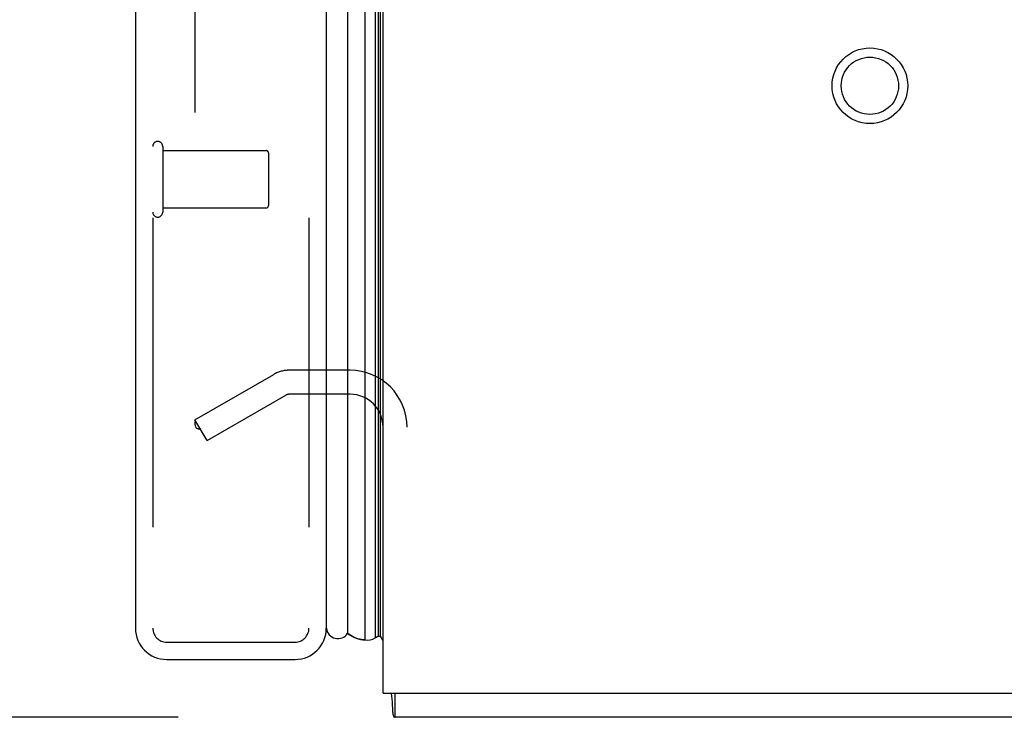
# Model space of a CAD drawing. Header units: inches. Extents: x 0 to 243, y 0 to 157.
# Tile 245 of 256: x 123.38 to 127.63, y 41.07 to 44.09. Entities that reach past the tile are written whole.
import ezdxf

# ---------------------------------------------------------------- set-up
doc = ezdxf.new("R2010")
doc.units = ezdxf.units.IN
doc.header["$LTSCALE"] = 13.357143
doc.header["$MEASUREMENT"] = 0
doc.linetypes.add('HIDDEN', pattern=[0.2, 0.1, -0.1])
doc.layers.get('0').update_dxf_attribs({"linetype": 'CONTINUOUS'})
for name, color, linetype in [('DEFAULT_2', 8, 'HIDDEN'), ('DIMENSIONS', 7, 'CONTINUOUS'), ('LEFTHAND_DOOR_ASSEMBLY', 7, 'CONTINUOUS'), ('RIGHTHAND_DOOR_ASSEMBLY', 7, 'CONTINUOUS')]:
    doc.layers.add(name, color=color, linetype=linetype)
doc.styles.get("Standard").update_dxf_attribs({"font": 'arial.ttf'})
doc.dimstyles.new('DIMSTYLE_1', dxfattribs={"dimtxt": 1.071429, "dimasz": 1.428571, "dimexe": 0.09, "dimexo": 0.07, "dimgap": 0.0375, "dimtad": 0, "dimtih": 1, "dimtoh": 1, "dimzin": 4, "dimdsep": 46, "dimtxsty": 'Standard', "dimblk": '_FILLED', "dimblk1": '_FILLED', "dimblk2": '_FILLED', "dimcen": 0.09, "dimadec": 3, "dimazin": 1, "dimtfac": 1, "dimtdec": 3, "dimtofl": 0, "dimtmove": 0, "dimatfit": 3, "dimldrblk": '_FILLED', "dimfxl": 0, "dimtolj": 1, "dimtzin": 4, "dimarcsym": 0})

# ---------------------------------------------------------------- blocks, each defined once
blk = doc.blocks.new('_FILLED')
at = {"color": 0, "linetype": 'ByBlock'}
blk.add_solid([(0, 0), (-1, 0.2), (-1, -0.2)], dxfattribs=at)
blk = doc.blocks.new('*D12')
at = {"layer": 'DIMENSIONS', "color": 2, "linetype": 'Continuous'}
for p, q in [((124.0514, 113.0714), (119.769, 113.0714)), ((121.0547, 113.0714), (121.0547, 78.1429)), ((121.0547, 41.0714), (121.0547, 76)), ((124.0624, 41.0714), (119.769, 41.0714))]:
    blk.add_line(p, q, dxfattribs=at)
at = {"layer": 'DIMENSIONS', "color": 2, "linetype": 'Continuous', "xscale": 1.4285714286, "yscale": 1.4285714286, "zscale": 1.4285714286}
for p, rotation in [((121.0547, 113.0714), 90), ((121.0547, 41.0714), 270)]:
    blk.add_blockref('_FILLED', p, dxfattribs=dict(at, rotation=rotation))
at = {"layer": 'DIMENSIONS', "color": 2, "linetype": 'Continuous', "insert": (121.0547, 77.6072), "char_height": 1.07143, "width": 3.744025, "attachment_point": 2, "line_spacing_factor": 0.9}
blk.add_mtext('72.00', dxfattribs=at)

msp = doc.modelspace()

# ---------------------------------------------------------------- linework, layer by layer
at = {"color": 3, "linetype": 'Continuous'}
for q in [(124.9474, 112.9674), (142.9474, 41.1754)]:
    msp.add_line((124.9474, 41.1754), q, dxfattribs=at)
at = {"color": 7, "linetype": 'Continuous'}
for p, q in [((124.9994, 41.0714), (124.9994, 41.1754)), ((142.8954, 41.0714), (124.9994, 41.0714))]:
    msp.add_line(p, q, dxfattribs=at)
for points in [[(124.981, 41.1754), (124.9823, 41.1709), (124.9835, 41.1654), (124.9846, 41.1595), (124.9854, 41.1536), (124.986, 41.1476), (124.9866, 41.1415), (124.987, 41.1353), (124.9873, 41.1293), (124.9876, 41.1233), (124.9881, 41.1116)], [(124.9881, 41.1116), (124.9884, 41.1059), (124.9887, 41.1005), (124.9891, 41.0957), (124.9895, 41.0914), (124.99, 41.0877), (124.9906, 41.0843), (124.9913, 41.081), (124.9922, 41.0782), (124.9933, 41.0759), (124.9944, 41.0741), (124.9956, 41.0728), (124.9968, 41.072), (124.9981, 41.0716), (124.9994, 41.0714)]]:
    msp.add_lwpolyline(points, dxfattribs=at)
at = {"layer": 'DEFAULT_2', "color": 8, "linetype": 'HIDDEN'}
for p, q in [((124.1349, 111.8059), (124.1349, 42.337)), ((124.1349, 42.3569), (124.4753, 42.5535)), ((124.8049, 42.5714), (124.5423, 42.5714)), ((124.8049, 42.4674), (124.5423, 42.4674)), ((124.1869, 42.2669), (124.5273, 42.4634)), ((124.1869, 42.2669), (124.1349, 42.3569))]:
    msp.add_line(p, q, dxfattribs=at)
for points in [[(124.1349, 42.337), (124.135, 42.3347), (124.1353, 42.3325), (124.1359, 42.3304), (124.1366, 42.3283), (124.1376, 42.3263)], [(124.1522, 42.317), (124.1504, 42.3171), (124.1485, 42.3175), (124.1466, 42.3181), (124.1448, 42.3189), (124.1431, 42.32), (124.1415, 42.3213), (124.14, 42.3228), (124.1387, 42.3245), (124.1376, 42.3263)], [(124.1599, 42.3191), (124.1581, 42.3182), (124.1563, 42.3176), (124.1544, 42.3172), (124.1524, 42.317), (124.1522, 42.317)]]:
    msp.add_lwpolyline(points, dxfattribs=at)
for radius in [0.1635, 0.124]:
    msp.add_circle((127.0514, 43.8004), radius, dxfattribs=at)
for centre, radius, start, end in [((124.5423, 42.4374), 0.134, 90, 120), ((124.8049, 42.3249), 0.2465, 0, 90), ((124.5423, 42.4374), 0.03, 90, 120), ((124.8049, 42.3249), 0.1425, 0, 90)]:
    msp.add_arc(centre, radius, start, end, dxfattribs=at)
at = {"layer": 'LEFTHAND_DOOR_ASSEMBLY', "color": 8, "linetype": 'HIDDEN'}
for p, q in [((123.9524, 112.6864), (123.9524, 41.4564)), ((124.6274, 112.6864), (124.6274, 41.4564)), ((124.0124, 41.3964), (124.5674, 41.3964))]:
    msp.add_line(p, q, dxfattribs=at)
for centre, start, end in [((124.0124, 41.4564), 180, 270), ((124.5674, 41.4564), 270, 360)]:
    msp.add_arc(centre, 0.06, start, end, dxfattribs=at)
at = {"layer": 'RIGHTHAND_DOOR_ASSEMBLY', "color": 7, "linetype": 'Continuous'}
for p, q in [((124.8697, 41.4061), (124.8697, 112.7368)), ((124.9131, 112.7279), (124.9131, 41.415)), ((124.9267, 112.7211), (124.9267, 41.4218)), ((124.9355, 112.7187), (124.9355, 41.4241)), ((124.7945, 112.7084), (124.7945, 41.4345)), ((124.8015, 41.4292), (124.7945, 41.4345)), ((124.9168, 41.4167), (124.9131, 41.415)), ((124.9199, 41.4182), (124.9168, 41.4167)), ((124.9225, 41.4195), (124.9199, 41.4182)), ((124.9267, 41.4218), (124.9225, 41.4195)), ((124.9474, 41.4034), (124.9355, 41.4241))]:
    msp.add_line(p, q, dxfattribs=at)
at = {"layer": 'RIGHTHAND_DOOR_ASSEMBLY', "color": 3, "linetype": 'Continuous'}
for p, q in [((123.8774, 112.6864), (123.8774, 41.4564)), ((124.7024, 112.6864), (124.7024, 41.4564)), ((124.0124, 41.3214), (124.5674, 41.3214))]:
    msp.add_line(p, q, dxfattribs=at)
at = {"layer": 'RIGHTHAND_DOOR_ASSEMBLY', "color": 8, "linetype": 'HIDDEN'}
for p, q in [((123.9524, 112.6864), (123.9524, 41.4564)), ((124.6274, 112.6864), (124.6274, 41.4564)), ((123.9954, 43.5384), (123.9954, 43.2544)), ((123.9954, 43.5204), (124.4424, 43.5204)), ((124.4524, 43.5104), (124.4524, 43.2824)), ((123.9954, 43.2724), (124.4424, 43.2724)), ((124.0124, 41.3964), (124.5674, 41.3964))]:
    msp.add_line(p, q, dxfattribs=at)
at = {"layer": 'RIGHTHAND_DOOR_ASSEMBLY', "color": 7, "linetype": 'Continuous'}
msp.add_lwpolyline([(124.8697, 41.4061), (124.8619, 41.4064), (124.8541, 41.4073), (124.8463, 41.4087), (124.8387, 41.4107), (124.831, 41.4133), (124.8235, 41.4165), (124.816, 41.4201), (124.8087, 41.4244), (124.8015, 41.4292)], dxfattribs=at)
at = {"layer": 'RIGHTHAND_DOOR_ASSEMBLY', "color": 8, "linetype": 'HIDDEN'}
for centre, radius, start, end in [((123.9739, 43.5384), 0.0215, 0, 180), ((124.4424, 43.5104), 0.01, 0, 90), ((124.4424, 43.2824), 0.01, 270, 360), ((123.9739, 43.2544), 0.0215, 180, 360), ((124.0124, 41.4564), 0.06, 180, 270), ((124.5674, 41.4564), 0.06, 270, 360)]:
    msp.add_arc(centre, radius, start, end, dxfattribs=at)
at = {"layer": 'RIGHTHAND_DOOR_ASSEMBLY', "color": 3, "linetype": 'Continuous'}
for centre, start, end in [((124.0124, 41.4564), 180, 270), ((124.5674, 41.4564), 270, 360)]:
    msp.add_arc(centre, 0.135, start, end, dxfattribs=at)
at = {"layer": 'RIGHTHAND_DOOR_ASSEMBLY', "color": 7, "linetype": 'Continuous'}
for centre, radius, start, end in [((124.7524, 41.4614), 0.05, 185.6665, 327.3282), ((124.8808, 41.4618), 0.0569, 258.7115, 304.5669), ((124.9234, 41.4516), 0.03, 276.412, 293.7978)]:
    msp.add_arc(centre, radius, start, end, dxfattribs=at)
for start_param, end_param in [(-3.608679, -3.143067), (-2.881148, -2.795492)]:
    msp.add_ellipse((124.8699, 41.6711), major_axis=(0, 0.265), ratio=0.632157, start_param=start_param, end_param=end_param, dxfattribs=at)

# ---------------------------------------------------------------- dimensions: what is measured, and where the dimension line sits
at = {"layer": 'DIMENSIONS', "color": 2, "linetype": 'Continuous'}
dim = msp.add_linear_dim(base=(121.0547, 113.0714), p1=(124.1324, 41.0714), p2=(124.1214, 113.0714), angle=90, dimstyle='DIMSTYLE_1', dxfattribs=at)
dim.commit()
dim.dimension.update_dxf_attribs({"geometry": '*D12', "text_midpoint": (121.0544, 77.0655), "dimtype": 160})

doc.saveas('drawing.dxf')
